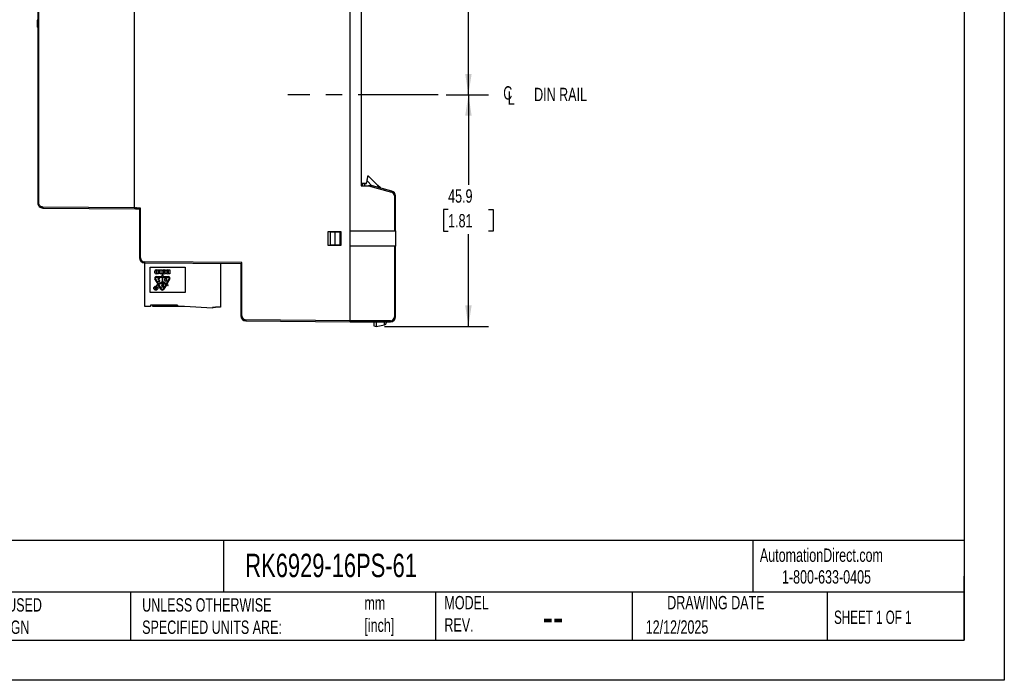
# Model space of a CAD drawing. Header units: millimetres. Extents: x 0 to 349, y 0 to 270.
# Tile 2 of 5: x 154 to 349, y 0 to 131. Entities that reach past the tile are written whole.
import ezdxf

# ---------------------------------------------------------------- set-up
doc = ezdxf.new("R2010")
doc.units = ezdxf.units.MM
doc.header["$LTSCALE"] = 1.25
doc.linetypes.add('CENTERX2', pattern=[20.32, 12.7, -2.54, 2.54, -2.54])
doc.layers.add('CENTER', color=40, linetype='CENTERX2')
doc.layers.add('DIMENSIONS', color=140, linetype='Continuous', lineweight=25)
doc.layers.add('TEXT', color=140, linetype='Continuous', lineweight=25)
doc.styles.add('SLDTEXTSTYLE0', font='TXT', dxfattribs={"width": 0.7})
doc.styles.add('SLDTEXTSTYLE1', font='TXT', dxfattribs={"width": 0.65})
doc.dimstyles.new('SLDDIMSTYLE2', dxfattribs={"dimtxt": 2.69751, "dimasz": 4.1275, "dimexe": 0, "dimexo": 0.0625, "dimgap": 0.674377, "dimtad": 0, "dimtih": 1, "dimtoh": 1, "dimdec": 1, "dimrnd": 1e-09, "dimzin": 12, "dimdsep": 46, "dimtxsty": 'SLDTEXTSTYLE0', "dimsah": 1, "dimcen": 0.09, "dimadec": 0, "dimazin": 3, "dimtfac": 1, "dimtdec": 1, "dimtofl": 0, "dimtmove": 0, "dimatfit": 3, "dimfxl": 0, "dimfrac": 2, "dimtolj": 1, "dimtzin": 12, "dimarcsym": 0})

# ---------------------------------------------------------------- blocks, each defined once
blk = doc.blocks.new('_D_8')
at = {"layer": 'DIMENSIONS'}
for p, q in [((214.18, 169.58), (247.14, 169.58)), ((243.17, 169.58), (243.17, 152)), ((239.16, 147.11), (238.26, 147.11)), ((238.26, 147.11), (238.26, 142.82)), ((247.18, 147.11), (248.08, 147.11)), ((248.08, 147.11), (248.08, 142.82)), ((238.26, 142.82), (239.16, 142.82)), ((248.08, 142.82), (247.18, 142.82)), ((243.17, 115.93), (243.17, 142.21)), ((238.79, 115.93), (247.14, 115.93))]:
    blk.add_line(p, q, dxfattribs=at)
for points in [[(243.17, 169.58), (242.54, 165.45), (243.81, 165.45)], [(243.17, 115.93), (243.81, 120.06), (242.54, 120.06)]]:
    blk.add_solid(points, dxfattribs=at)
at = {"layer": 'DIMENSIONS', "char_height": 2.646, "attachment_point": 1, "style": 'SLDTEXTSTYLE0'}
for s, insert in [('53.7', (239.16, 151.12)), ('2.11', (239.16, 146.23))]:
    blk.add_mtext(s, dxfattribs=dict(at, insert=insert))
blk = doc.blocks.new('_D_9')
at = {"layer": 'DIMENSIONS'}
for p, q in [((238.79, 115.93), (247.14, 115.93)), ((243.17, 115.93), (243.17, 98.09)), ((239.16, 93.2), (238.26, 93.2)), ((238.26, 93.2), (238.26, 88.91)), ((247.18, 93.2), (248.08, 93.2)), ((248.08, 93.2), (248.08, 88.91)), ((238.26, 88.91), (239.16, 88.91)), ((243.17, 70.08), (243.17, 88.3)), ((248.08, 88.91), (247.18, 88.91)), ((226.53, 70.08), (247.14, 70.08))]:
    blk.add_line(p, q, dxfattribs=at)
for points in [[(243.17, 115.93), (242.54, 111.8), (243.81, 111.8)], [(243.17, 70.08), (243.81, 74.21), (242.54, 74.21)]]:
    blk.add_solid(points, dxfattribs=at)
at = {"layer": 'DIMENSIONS', "char_height": 2.646, "attachment_point": 1, "style": 'SLDTEXTSTYLE0'}
for s, insert in [('45.9', (239.16, 97.21)), ('1.81', (239.16, 92.32))]:
    blk.add_mtext(s, dxfattribs=dict(at, insert=insert))
blk = doc.blocks.new('SW_SYMBOL_MOD_CL')
at = {"layer": 'DIMENSIONS', "color": 0, "char_height": 984, "attachment_point": 5, "style": 'SLDTEXTSTYLE0'}
for s, insert in [('C', (500, 750)), ('L', (750, 375))]:
    blk.add_mtext(s, dxfattribs=dict(at, insert=insert))

msp = doc.modelspace()

# ---------------------------------------------------------------- linework, layer by layer
at = {"color": 7, "linetype": 'Continuous'}
for p, q in [((349.25, 269.88), (349.25, 0)), ((349.25, 0), (0, 0))]:
    msp.add_line(p, q, dxfattribs=at)
for p, q in [((219.79, 88.98), (219.79, 142.78)), ((157.94, 137.27), (157.94, 94.5)), ((158.14, 94.5), (158.14, 137.27)), ((177.04, 138.22), (177.04, 93.54)), ((221.94, 133.48), (221.94, 97.88)), ((157.84, 130.7), (157.84, 130.28)), ((157.94, 130.7), (157.84, 130.7)), ((157.84, 130.28), (157.84, 129.73)), ((157.94, 130.28), (157.84, 130.28)), ((157.94, 129.73), (157.84, 129.73)), ((157.84, 129.73), (157.84, 129.31)), ((157.94, 129.31), (157.84, 129.31)), ((225.26, 97.94), (223.34, 99.87)), ((221.94, 97.88), (223.42, 97.88)), ((222.14, 98.33), (222.14, 97.88)), ((222.14, 98.33), (222.64, 98.33)), ((222.64, 98.38), (222.19, 98.38)), ((222.64, 98.38), (222.64, 98.33)), ((222.94, 98.38), (222.64, 98.38)), ((222.64, 98.33), (222.98, 98.33)), ((222.64, 97.88), (222.64, 98.33)), ((223.05, 98.88), (222.94, 98.38)), ((222.98, 98.33), (223.1, 98.87)), ((223.05, 98.88), (223.1, 98.87)), ((223.1, 98.87), (224.08, 97.88)), ((223.42, 97.88), (227.95, 96.67)), ((228, 96.86), (224.19, 97.88)), ((225.74, 97.47), (225.26, 97.94)), ((225.61, 97.52), (225.64, 97.49)), ((228, 96.86), (227.95, 96.67)), ((228.54, 95.9), (228.54, 88.98)), ((228.74, 95.9), (228.54, 95.9)), ((228.74, 88.98), (228.74, 95.9)), ((177.04, 93.54), (158.93, 93.7)), ((158.93, 93.5), (177.29, 93.34)), ((177.29, 93.34), (178.04, 93.33)), ((178.04, 93.33), (178.04, 83.66)), ((178.24, 83.66), (178.24, 93.48)), ((215.39, 86.08), (215.39, 88.88)), ((215.39, 88.88), (217.89, 88.88)), ((215.84, 86.23), (215.84, 88.73)), ((216.79, 88.73), (215.84, 88.73)), ((216.79, 86.23), (216.79, 88.73)), ((217.79, 88.73), (216.79, 88.73)), ((217.79, 86.23), (217.79, 88.73)), ((217.89, 88.88), (217.89, 86.08)), ((219.79, 85.98), (219.79, 88.98)), ((219.79, 88.98), (228.54, 88.98)), ((228.54, 88.98), (228.74, 88.98)), ((228.74, 88.98), (228.74, 85.98)), ((217.89, 86.08), (215.39, 86.08)), ((215.84, 86.23), (216.79, 86.23)), ((216.79, 86.23), (217.79, 86.23)), ((219.79, 71.18), (219.79, 85.98)), ((228.54, 85.98), (219.79, 85.98)), ((228.54, 85.98), (228.54, 71.98)), ((228.74, 85.98), (228.54, 85.98)), ((228.74, 71.98), (228.74, 85.98)), ((178.24, 83.66), (178.04, 83.66)), ((198.34, 82.69), (179.03, 82.86)), ((179.03, 82.86), (179.03, 82.66)), ((179.03, 82.66), (198.14, 82.5)), ((179.09, 73.98), (179.09, 82.66)), ((194.09, 82.53), (194.09, 73.88)), ((198.14, 82.5), (198.14, 72.16)), ((198.34, 72.16), (198.34, 82.69)), ((180.19, 81.78), (187.09, 81.78)), ((180.19, 76.78), (180.19, 81.78)), ((181.09, 80.7), (181.09, 81.03)), ((181.34, 81.28), (181.84, 81.28)), ((181.84, 80.45), (181.34, 80.45)), ((181.4, 79.92), (182.53, 79.92)), ((181.41, 80.67), (181.41, 81.06)), ((181.44, 81.09), (181.52, 81.09)), ((181.52, 80.64), (181.44, 80.64)), ((181.52, 81.09), (181.52, 80.64)), ((181.84, 81.28), (181.84, 80.45)), ((181.9, 81.09), (181.9, 81.28)), ((181.9, 81.28), (182.47, 81.28)), ((182.16, 81.09), (181.9, 81.09)), ((182.16, 80.45), (182.16, 81.09)), ((182.47, 80.45), (182.16, 80.45)), ((182.47, 81.28), (182.47, 80.45)), ((182.53, 80.7), (182.53, 81.03)), ((182.53, 79.92), (182.53, 80.25)), ((182.65, 80.25), (182.65, 79.92)), ((182.65, 79.92), (183.78, 79.92)), ((182.78, 81.28), (183.03, 81.28)), ((183.03, 80.45), (182.78, 80.45)), ((182.85, 80.67), (182.85, 81.06)), ((182.89, 81.09), (182.93, 81.09)), ((182.93, 80.64), (182.89, 80.64)), ((182.97, 81.06), (182.97, 80.67)), ((183.28, 81.03), (183.28, 80.7)), ((183.34, 80.7), (183.34, 81.03)), ((183.59, 81.28), (184.09, 81.28)), ((184.09, 80.45), (183.59, 80.45)), ((183.66, 80.67), (183.66, 81.06)), ((183.69, 81.09), (183.77, 81.09)), ((183.77, 80.64), (183.69, 80.64)), ((183.77, 81.09), (183.77, 80.64)), ((184.09, 81.28), (184.09, 80.45)), ((187.09, 81.78), (187.09, 76.78)), ((181.73, 78.42), (181.13, 79.46)), ((181.84, 78.48), (181.24, 79.52)), ((181.4, 79.8), (182.53, 79.8)), ((181.45, 78.25), (181.73, 78.42)), ((181.79, 78.31), (181.51, 78.14)), ((181.77, 79.56), (181.72, 79.48)), ((181.73, 79.39), (182, 79.1)), ((181.78, 79.07), (181.75, 79.04)), ((181.75, 79.04), (181.81, 78.97)), ((181.77, 79.48), (181.8, 79.52)), ((182.06, 79.1), (181.78, 79.41)), ((181.83, 79.01), (181.78, 79.07)), ((182.3, 77.44), (181.79, 78.31)), ((181.98, 79.6), (181.83, 79.6)), ((182.53, 78.88), (181.84, 78.48)), ((181.85, 79.56), (181.97, 79.56)), ((181.87, 78.95), (181.98, 78.95)), ((181.95, 78.99), (181.88, 78.99)), ((181.9, 78.37), (182.59, 78.77)), ((182.41, 77.5), (181.9, 78.37)), ((182.02, 79.54), (182.08, 79.46)), ((182.11, 79.5), (182.04, 79.58)), ((182.04, 78.97), (182.06, 78.99)), ((182.08, 79.46), (182.11, 79.5)), ((182.41, 78.46), (182.41, 78.42)), ((182.77, 78.46), (182.41, 78.46)), ((182.41, 78.42), (182.73, 78.42)), ((182.41, 78.23), (182.41, 78.18)), ((182.73, 78.23), (182.41, 78.23)), ((182.41, 78.18), (182.73, 78.18)), ((182.53, 79.8), (182.53, 78.88)), ((182.59, 78.77), (183.28, 78.37)), ((182.65, 79.8), (183.78, 79.8)), ((182.65, 78.88), (182.65, 79.8)), ((183.34, 78.48), (182.65, 78.88)), ((182.73, 78.42), (182.73, 78.23)), ((182.73, 78.18), (182.73, 77.93)), ((182.77, 77.88), (182.77, 78.46)), ((183.28, 78.37), (182.78, 77.5)), ((183.39, 78.31), (182.88, 77.44)), ((183.05, 79.13), (183.05, 79.51)), ((183.08, 79.13), (183.08, 79.51)), ((183.17, 79.59), (183.38, 79.59)), ((183.17, 79.56), (183.35, 79.56)), ((183.35, 79.04), (183.17, 79.04)), ((183.38, 79.01), (183.17, 79.01)), ((183.94, 79.52), (183.34, 78.48)), ((183.35, 79.56), (183.35, 79.04)), ((183.38, 79.59), (183.38, 79.01)), ((183.67, 78.14), (183.39, 78.31)), ((184.05, 79.46), (183.45, 78.42)), ((183.45, 78.42), (183.73, 78.25)), ((187.09, 76.78), (180.19, 76.78)), ((181.13, 77.82), (181.21, 77.64)), ((181.16, 77.82), (181.13, 77.82)), ((181.25, 77.64), (181.16, 77.82)), ((181.23, 77.61), (181.37, 77.61)), ((181.37, 77.49), (181.23, 77.49)), ((181.23, 77.46), (181.4, 77.46)), ((181.37, 77.64), (181.25, 77.64)), ((181.37, 77.82), (181.37, 77.64)), ((181.4, 77.82), (181.37, 77.82)), ((181.37, 77.61), (181.37, 77.49)), ((181.4, 77.46), (181.4, 77.82)), ((182.41, 77.93), (182.41, 77.88)), ((182.73, 77.93), (182.41, 77.93)), ((182.41, 77.88), (182.77, 77.88)), ((185.59, 74.28), (180.24, 74.28)), ((180.24, 74.28), (180.24, 73.98)), ((180.69, 73.98), (180.69, 74.28)), ((185.59, 74.28), (185.59, 73.98)), ((180.24, 73.98), (179.09, 73.98)), ((185.59, 73.98), (180.69, 73.98)), ((186.99, 73.98), (185.59, 73.98)), ((192.49, 73.68), (186.99, 73.98)), ((193.09, 73.78), (192.49, 73.78)), ((192.49, 73.78), (192.49, 73.68)), ((194.09, 73.88), (193.09, 73.88)), ((193.09, 73.88), (193.09, 73.78)), ((198.34, 72.16), (198.14, 72.16)), ((219.79, 71.18), (199.13, 71.36)), ((199.13, 71.36), (199.13, 71.16)), ((199.13, 71.16), (219.79, 70.98)), ((227.74, 71.18), (219.79, 71.18)), ((219.79, 70.98), (227.74, 70.98)), ((224.44, 70.17), (224.94, 70.08)), ((224.94, 70.08), (226.53, 70.36)), ((227.74, 70.98), (227.74, 71.18)), ((228.74, 71.98), (228.54, 71.98))]:
    msp.add_line(p, q)
for radius in [0.409, 0.379]:
    msp.add_circle((181.29, 77.64), radius)
for centre, radius, start, end in [((222.19, 98.33), 0.05, 90, 180), ((227.74, 95.9), 0.8, 0, 75), ((227.74, 95.9), 1, 0, 75), ((179.04, 83.66), 1, 180, 269.5), ((179.04, 83.66), 0.8, 180, 269.5), ((181.34, 81.03), 0.25, 90, 180), ((181.34, 80.7), 0.25, 180, 270), ((181.4, 79.61), 0.311, 90, 210), ((181.44, 81.06), 0.0375, 90, 180), ((181.44, 80.67), 0.0375, 180, 270), ((182.78, 81.03), 0.25, 90, 180), ((182.78, 80.7), 0.25, 180, 270), ((182.59, 80.25), 0.0611, 0, 180), ((182.89, 81.06), 0.0375, 90, 180), ((182.89, 80.67), 0.0375, 180, 270), ((182.93, 81.06), 0.0375, 0, 90), ((182.93, 80.67), 0.0375, 270, 0), ((183.03, 81.03), 0.25, 0, 90), ((183.03, 80.7), 0.25, 270, 0), ((183.59, 81.03), 0.25, 90, 180), ((183.59, 80.7), 0.25, 180, 270), ((183.69, 81.06), 0.0375, 90, 180), ((183.69, 80.67), 0.0375, 180, 270), ((183.78, 79.61), 0.311, 330, 90), ((181.4, 79.61), 0.189, 90, 210), ((181.48, 78.2), 0.0611, 120, 300), ((181.79, 79.45), 0.0764, 150, 222), ((181.82, 79.45), 0.0611, 150, 222), ((181.83, 79.52), 0.0764, 90, 150), ((181.85, 79.49), 0.0611, 90, 150), ((181.87, 79.02), 0.0764, 222.4589, 270), ((181.88, 79.05), 0.0611, 222.4589, 270), ((181.95, 79.05), 0.0611, 270, 42), ((181.97, 79.49), 0.0611, 42, 90), ((181.98, 79.52), 0.0764, 42, 90), ((181.98, 79.02), 0.0764, 270, 317), ((182, 79.05), 0.0764, 317, 42), ((183.17, 79.47), 0.125, 90, 157.1187), ((183.17, 79.13), 0.115, 180, 270), ((183.17, 79.47), 0.0946, 90, 153.6245), ((183.17, 79.13), 0.0848, 180, 270), ((183.7, 78.2), 0.0611, 240, 60), ((183.78, 79.61), 0.189, 330, 90), ((181.23, 77.55), 0.0926, 101.4851, 270), ((181.23, 77.55), 0.0611, 90, 270), ((182.59, 77.6), 0.336, 210, 330), ((182.59, 77.6), 0.214, 210, 330), ((199.14, 72.16), 1, 180, 269.5), ((199.14, 72.16), 0.8, 180, 269.5), ((227.74, 71.98), 0.8, 270, 0), ((227.74, 71.98), 1, 270, 0)]:
    msp.add_arc(centre, radius, start, end)
for points, knots in [([(223.25, 99.84), (223.25, 99.84), (223.25, 99.82), (223.23, 99.73), (223.21, 99.65), (223.17, 99.47), (223.15, 99.35), (223.1, 99.11), (223.07, 98.99), (223.05, 98.88)], [0, 0, 0, 0, 0.25, 0.25, 0.5, 0.5, 0.75, 0.75, 1, 1, 1, 1]), ([(223.1, 98.87), (223.16, 99.13), (223.22, 99.39), (223.31, 99.76), (223.34, 99.87), (223.34, 99.87)], [0, 0, 0, 0, 0.5, 0.5, 1, 1, 1, 1]), ([(223.25, 99.84), (223.26, 99.86), (223.27, 99.88), (223.31, 99.89), (223.33, 99.88), (223.34, 99.87)], [0, 0, 0, 0, 0.5, 0.5, 1, 1, 1, 1]), ([(222.94, 98.38), (222.94, 98.38), (222.94, 98.38), (222.96, 98.36), (222.97, 98.34), (222.98, 98.33)], [0, 0, 0, 0, 0.5, 0.5, 1, 1, 1, 1]), ([(224.19, 97.88), (224.19, 97.88), (224.17, 97.88), (224.1, 97.88), (224.04, 97.88), (223.81, 97.88), (223.6, 97.88), (223.42, 97.88)], [0, 0, 0, 0, 0.25, 0.25, 0.5, 0.5, 1, 1, 1, 1]), ([(225.62, 97.5), (225.6, 97.54), (225.49, 97.7), (225.36, 97.84), (225.26, 97.94)], [0, 0, 0, 0, 0.256441, 1, 1, 1, 1]), ([(157.94, 94.5), (157.94, 94.37), (157.97, 94.24), (158.07, 94), (158.14, 93.89), (158.41, 93.61), (158.67, 93.5), (158.93, 93.5)], [0, 0, 0, 0, 0.25, 0.25, 0.5, 0.5, 1, 1, 1, 1]), ([(158.14, 94.5), (158.09, 94.5), (158.04, 94.5), (157.96, 94.5), (157.94, 94.5), (157.94, 94.5)], [0, 0, 0, 0, 0.5, 0.5, 1, 1, 1, 1]), ([(158.93, 93.7), (158.84, 93.7), (158.74, 93.72), (158.54, 93.8), (158.45, 93.86), (158.29, 94.01), (158.23, 94.11), (158.16, 94.3), (158.14, 94.41), (158.14, 94.5)], [0, 0, 0, 0, 0.25, 0.25, 0.5, 0.5, 0.75, 0.75, 1, 1, 1, 1]), ([(158.93, 93.7), (158.93, 93.65), (158.93, 93.59), (158.93, 93.52), (158.93, 93.5), (158.93, 93.5)], [0, 0, 0, 0, 0.5, 0.5, 1, 1, 1, 1]), ([(177.29, 93.34), (177.29, 93.34), (177.29, 93.36), (177.29, 93.42), (177.29, 93.47), (177.29, 93.52)], [0, 0, 0, 0, 0.5, 0.5, 1, 1, 1, 1]), ([(178.24, 93.48), (178.24, 93.48), (178.22, 93.48), (178.21, 93.47), (178.18, 93.46), (178.16, 93.44), (178.13, 93.42), (178.11, 93.4), (178.09, 93.37), (178.05, 93.34), (178.04, 93.34), (178.04, 93.33)], [0, 0, 0, 0, 0.0416002, 0.0983502, 0.1720077, 0.2633567, 0.3702933, 0.4775868, 0.5346321, 0.789586, 1, 1, 1, 1]), ([(198.14, 82.5), (198.14, 82.5), (198.16, 82.52), (198.24, 82.59), (198.29, 82.65), (198.34, 82.69)], [0, 0, 0, 0, 0.5, 0.5, 1, 1, 1, 1]), ([(219.79, 70.98), (219.79, 70.98), (219.79, 71), (219.79, 71.08), (219.79, 71.14), (219.79, 71.18)], [0, 0, 0, 0, 0.5, 0.5, 1, 1, 1, 1]), ([(224.44, 70.98), (224.44, 70.86), (224.44, 70.55), (224.44, 70.24), (224.44, 70.19), (224.44, 70.17)], [0, 0, 0, 0, 0.255619, 0.642909, 1, 1, 1, 1]), ([(224.94, 70.98), (224.94, 70.83), (224.94, 70.48), (224.94, 70.15), (224.94, 70.1), (224.94, 70.08)], [0, 0, 0, 0, 0.300369, 0.664376, 1, 1, 1, 1]), ([(226.5, 70.98), (226.5, 70.97), (226.5, 70.91), (226.51, 70.81), (226.52, 70.65), (226.52, 70.43), (226.53, 70.39), (226.53, 70.36)], [0, 0, 0, 0, 0.02473, 0.153175, 0.279831, 0.527524, 1, 1, 1, 1]), ([(226.53, 70.36), (226.64, 70.38), (226.75, 70.44), (226.9, 70.62), (226.94, 70.74), (226.94, 70.85)], [0, 0, 0, 0, 0.5, 0.5, 1, 1, 1, 1]), ([(226.94, 70.85), (226.94, 70.86), (226.94, 70.87), (226.94, 70.96), (226.94, 70.99)], [0, 0, 0, 0, 0.7066073, 1, 1, 1, 1])]:
    msp.add_open_spline(points, degree=3, knots=knots)
for points in [[(177.04, 93.54), (177.04, 93.53), (177.12, 93.53), (177.29, 93.52)], [(178.24, 93.48), (177.81, 93.49), (177.49, 93.51), (177.29, 93.52)]]:
    msp.add_open_spline(points, degree=3)
at = {"layer": 'CENTER'}
msp.add_line((237.2, 115.93), (207.43, 115.93), dxfattribs=at)
at = {"layer": 'TEXT'}
for p, q in [((341.31, 261.94), (341.31, 7.94)), ((341.31, 27.66), (7.94, 27.66)), ((194.7, 27.66), (194.7, 17.46)), ((299.47, 27.66), (299.47, 17.46)), ((341.31, 7.94), (341.31, 20.64)), ((341.31, 17.46), (7.94, 17.46)), ((176.25, 17.46), (176.25, 7.94)), ((236.63, 17.46), (236.63, 7.94)), ((275.58, 17.46), (275.58, 7.94)), ((314.19, 17.46), (314.19, 7.94)), ((7.94, 7.94), (341.31, 7.94))]:
    msp.add_line(p, q, dxfattribs=at)

# ---------------------------------------------------------------- block references
at = {"layer": 'DIMENSIONS', "xscale": 0.002688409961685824, "yscale": 0.002688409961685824, "zscale": 0.002688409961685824}
msp.add_blockref('SW_SYMBOL_MOD_CL', (249.62, 114.26), dxfattribs=at)

# ---------------------------------------------------------------- texts
at = {"color": 179, "linetype": 'Continuous', "lineweight": 18, "char_height": 2.6458, "attachment_point": 1, "style": 'SLDTEXTSTYLE0'}
for s, insert in [('AutomationDirect.com', (300.87, 26.1)), ('1-800-633-0405', (305.24, 21.8))]:
    msp.add_mtext(s, dxfattribs=dict(at, insert=insert))
at = {"layer": 'DIMENSIONS', "insert": (256.18, 117.31), "char_height": 2.646, "attachment_point": 1, "style": 'SLDTEXTSTYLE0'}
msp.add_mtext('DIN RAIL', dxfattribs=at)
at = {"layer": 'TEXT'}
for s, insert, char_height, attachment_point, style in [('RK6929-16PS-61', (199.01, 25.06), 4.6302, 1, 'SLDTEXTSTYLE0'), ('METRIC UNITS USED ^JFOR PART DESIGN', (133.57, 16.25), 2.6458, 1, 'SLDTEXTSTYLE0'), ('UNLESS OTHERWISE ^JSPECIFIED UNITS ARE:', (178.59, 16.25), 2.6458, 1, 'SLDTEXTSTYLE0'), ('mm^J[inch]', (222.58, 16.63), 2.646, 1, 'SLDTEXTSTYLE0'), ('MODEL ^JREV.', (238.42, 16.7), 2.6458, 1, 'SLDTEXTSTYLE0'), ('DRAWING DATE', (292.16, 16.7), 2.6458, 2, 'SLDTEXTSTYLE0'), ('SHEET 1 OF 1', (315.55, 13.81), 2.6458, 1, 'SLDTEXTSTYLE1'), ('--', (257.87, 15.9), 6.615, 1, 'SLDTEXTSTYLE0'), ('12/12/2025', (278.27, 11.88), 2.646, 1, 'SLDTEXTSTYLE0')]:
    msp.add_mtext(s, dxfattribs=dict(at, insert=insert, char_height=char_height, attachment_point=attachment_point, style=style))

# ---------------------------------------------------------------- dimensions: what is measured, and where the dimension line sits
at = {"layer": 'DIMENSIONS'}
for p1, picture, middle in [((212.59056578, 169.58246579), '_D_8', (243.17015676, 147.10594487)), ((224.94056578, 70.08246579), '_D_9', (243.17015676, 93.19586403))]:
    dim = msp.add_linear_dim(base=(243.17015676, 115.93246579), p1=p1, p2=(237.19809329, 115.93246579), angle=90, dimstyle='SLDDIMSTYLE2', dxfattribs=at)
    dim.commit()
    dim.dimension.update_dxf_attribs({"geometry": picture, "text_midpoint": middle, "dimtype": 160})

doc.saveas('drawing.dxf')
